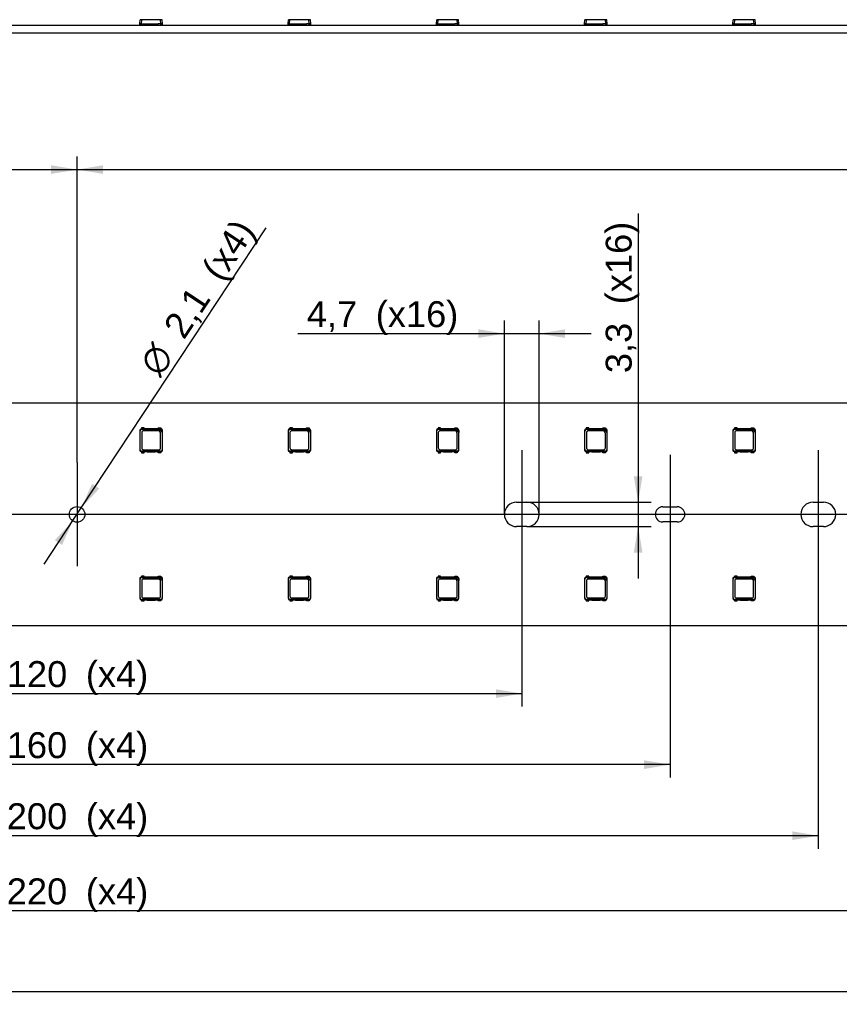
# Model space of a CAD drawing. Header units: millimetres. Extents: x 7 to 819, y 6 to 587.
# Tile 5 of 23: x 221 to 277, y 281 to 347. Entities that reach past the tile are written whole.
import ezdxf
from ezdxf.enums import TextEntityAlignment as Align
from ezdxf.lldxf.tags import DXFTag

# ---------------------------------------------------------------- set-up
doc = ezdxf.new("R2010")
doc.units = ezdxf.units.MM
doc.layers.add('Default', color=7, linetype='Continuous')
doc.layers.add('LINLED_1118X30MM', color=7, linetype='Continuous')
doc.styles.add('SEACAD_Arial', font='arial.ttf')
doc.styles.add('SEACAD_Solid_Edge_ANSI1_Symbols', font='semeca1.ttf')
tags = doc.linetypes.add('CENTER2', pattern=[28.575, 19.05, -3.175, 3.175, -3.175]).pattern_tags.tags
tags[10:11] = [DXFTag(74, 4), DXFTag(75, 0), DXFTag(340, '0'), DXFTag(46, 0.0), DXFTag(50, 0.0), DXFTag(44, 0.0), DXFTag(45, 0.0)]
tags[8:9] = [DXFTag(74, 4), DXFTag(75, 0), DXFTag(340, '0'), DXFTag(46, 0.0), DXFTag(50, 0.0), DXFTag(44, 0.0), DXFTag(45, 0.0)]
tags[6:7] = [DXFTag(74, 4), DXFTag(75, 0), DXFTag(340, '0'), DXFTag(46, 0.0), DXFTag(50, 0.0), DXFTag(44, 0.0), DXFTag(45, 0.0)]
tags[4:5] = [DXFTag(74, 4), DXFTag(75, 0), DXFTag(340, '0'), DXFTag(46, 0.0), DXFTag(50, 0.0), DXFTag(44, 0.0), DXFTag(45, 0.0)]
doc.dimstyles.new('ISO', dxfattribs={"dimtxt": 1.75, "dimasz": 1.75, "dimexe": 0.875, "dimexo": 0, "dimgap": 0.4375, "dimtad": 1, "dimlfac": 2, "dimtxsty": 'SEACAD_Arial', "dimblk1": '_SE_FILLED', "dimblk2": '_SE_FILLED', "dimsah": 1, "dimcen": 0.875, "dimadec": 0, "dimazin": 0, "dimtfac": 0.5, "dimtdec": 3, "dimtmove": 0, "dimatfit": 3, "dimfxl": 1, "dimarcsym": 0})

# ---------------------------------------------------------------- blocks, each defined once
blk = doc.blocks.new('SEANNOT_GROUP10')
at = {"layer": 'Default', "color": 7, "linetype": 'CENTER2'}
for p, q in [((225.284, 317.106), (225.284, 310.106)), ((228.784, 313.606), (221.784, 313.606))]:
    blk.add_line(p, q, dxfattribs=at)
blk = doc.blocks.new('SEANNOT_GROUP18')
at = {"layer": 'Default', "color": 7, "linetype": 'CENTER2'}
blk.add_line((255.284, 317.931), (255.284, 309.281), dxfattribs=at)
blk = doc.blocks.new('SEANNOT_GROUP19')
at = {"layer": 'Default', "color": 7, "linetype": 'CENTER2'}
blk.add_line((265.284, 317.619), (265.284, 309.594), dxfattribs=at)
blk = doc.blocks.new('SEANNOT_GROUP20')
at = {"layer": 'Default', "color": 7, "linetype": 'CENTER2'}
blk.add_line((275.284, 317.931), (275.284, 309.281), dxfattribs=at)
blk = doc.blocks.new('SEANNOT_GROUP22')
at = {"layer": 'Default', "color": 7, "linetype": 'CENTER2'}
blk.add_line((718.284, 313.606), (152.284, 313.606), dxfattribs=at)
blk = doc.blocks.new('SE1')
at = {"layer": 'LINLED_1118X30MM', "color": 7, "linetype": 'Continuous'}
for p, q in [((714.784, 321.106), (155.784, 321.106)), ((229.522, 319.269), (229.522, 317.944)), ((229.522, 319.269), (229.546, 319.245)), ((229.546, 317.968), (229.546, 319.245)), ((229.634, 319.369), (229.622, 319.369)), ((229.622, 319.369), (229.646, 319.345)), ((229.809, 319.444), (229.634, 319.444)), ((229.634, 319.444), (229.634, 319.369)), ((229.809, 319.369), (229.634, 319.369)), ((229.646, 319.345), (230.821, 319.345)), ((229.646, 319.12), (229.646, 318.093)), ((230.748, 319.245), (229.771, 319.245)), ((229.809, 319.369), (229.809, 319.444)), ((230.009, 319.369), (229.809, 319.369)), ((230.009, 319.384), (230.559, 319.384)), ((230.009, 319.369), (230.009, 319.384)), ((230.559, 319.369), (230.009, 319.369)), ((230.559, 319.384), (230.559, 319.369)), ((230.759, 319.369), (230.559, 319.369)), ((230.759, 319.444), (230.934, 319.444)), ((230.759, 319.369), (230.759, 319.444)), ((230.934, 319.369), (230.759, 319.369)), ((230.817, 319.349), (230.928, 319.349)), ((230.821, 319.345), (230.817, 319.349)), ((230.821, 319.345), (231.023, 319.143)), ((230.923, 318.093), (230.923, 319.07)), ((230.928, 319.349), (230.947, 319.369)), ((230.934, 319.444), (230.934, 319.369)), ((230.947, 319.369), (230.934, 319.369)), ((231.027, 319.139), (231.023, 319.143)), ((231.023, 319.143), (231.023, 317.968)), ((231.047, 319.269), (231.027, 319.25)), ((231.027, 319.25), (231.027, 319.139)), ((231.047, 317.944), (231.047, 319.269)), ((239.522, 319.269), (239.522, 317.944)), ((239.522, 319.269), (239.546, 319.245)), ((239.546, 317.968), (239.546, 319.245)), ((239.634, 319.369), (239.622, 319.369)), ((239.622, 319.369), (239.646, 319.345)), ((239.809, 319.444), (239.634, 319.444)), ((239.634, 319.444), (239.634, 319.369)), ((239.809, 319.369), (239.634, 319.369)), ((239.646, 319.345), (240.821, 319.345)), ((239.646, 319.12), (239.646, 318.093)), ((240.748, 319.245), (239.771, 319.245)), ((239.809, 319.369), (239.809, 319.444)), ((240.009, 319.369), (239.809, 319.369)), ((240.009, 319.384), (240.559, 319.384)), ((240.009, 319.369), (240.009, 319.384)), ((240.559, 319.369), (240.009, 319.369)), ((240.559, 319.384), (240.559, 319.369)), ((240.759, 319.369), (240.559, 319.369)), ((240.759, 319.444), (240.934, 319.444)), ((240.759, 319.369), (240.759, 319.444)), ((240.934, 319.369), (240.759, 319.369)), ((240.817, 319.349), (240.928, 319.349)), ((240.821, 319.345), (240.817, 319.349)), ((240.821, 319.345), (241.023, 319.143)), ((240.923, 318.093), (240.923, 319.07)), ((240.928, 319.349), (240.947, 319.369)), ((240.934, 319.444), (240.934, 319.369)), ((240.947, 319.369), (240.934, 319.369)), ((241.027, 319.139), (241.023, 319.143)), ((241.023, 319.143), (241.023, 317.968)), ((241.047, 319.269), (241.027, 319.25)), ((241.027, 319.25), (241.027, 319.139)), ((241.047, 317.944), (241.047, 319.269)), ((249.522, 319.269), (249.522, 317.944)), ((249.522, 319.269), (249.546, 319.245)), ((249.546, 317.968), (249.546, 319.245)), ((249.634, 319.369), (249.622, 319.369)), ((249.622, 319.369), (249.646, 319.345)), ((249.809, 319.444), (249.634, 319.444)), ((249.634, 319.444), (249.634, 319.369)), ((249.809, 319.369), (249.634, 319.369)), ((249.646, 319.345), (250.821, 319.345)), ((249.646, 319.12), (249.646, 318.093)), ((250.748, 319.245), (249.771, 319.245)), ((249.809, 319.369), (249.809, 319.444)), ((250.009, 319.369), (249.809, 319.369)), ((250.009, 319.384), (250.559, 319.384)), ((250.009, 319.369), (250.009, 319.384)), ((250.559, 319.369), (250.009, 319.369)), ((250.559, 319.384), (250.559, 319.369)), ((250.759, 319.369), (250.559, 319.369)), ((250.759, 319.444), (250.934, 319.444)), ((250.759, 319.369), (250.759, 319.444)), ((250.934, 319.369), (250.759, 319.369)), ((250.817, 319.349), (250.928, 319.349)), ((250.821, 319.345), (250.817, 319.349)), ((250.821, 319.345), (251.023, 319.143)), ((250.923, 318.093), (250.923, 319.07)), ((250.928, 319.349), (250.947, 319.369)), ((250.934, 319.444), (250.934, 319.369)), ((250.947, 319.369), (250.934, 319.369)), ((251.027, 319.139), (251.023, 319.143)), ((251.023, 319.143), (251.023, 317.968)), ((251.047, 319.269), (251.027, 319.25)), ((251.027, 319.25), (251.027, 319.139)), ((251.047, 317.944), (251.047, 319.269)), ((259.522, 319.269), (259.522, 317.944)), ((259.522, 319.269), (259.546, 319.245)), ((259.546, 317.968), (259.546, 319.245)), ((259.634, 319.369), (259.622, 319.369)), ((259.622, 319.369), (259.646, 319.345)), ((259.809, 319.444), (259.634, 319.444)), ((259.634, 319.444), (259.634, 319.369)), ((259.809, 319.369), (259.634, 319.369)), ((259.646, 319.345), (260.821, 319.345)), ((259.646, 319.12), (259.646, 318.093)), ((260.748, 319.245), (259.771, 319.245)), ((259.809, 319.369), (259.809, 319.444)), ((260.009, 319.369), (259.809, 319.369)), ((260.009, 319.384), (260.559, 319.384)), ((260.009, 319.369), (260.009, 319.384)), ((260.559, 319.369), (260.009, 319.369)), ((260.559, 319.384), (260.559, 319.369)), ((260.759, 319.369), (260.559, 319.369)), ((260.759, 319.444), (260.934, 319.444)), ((260.759, 319.369), (260.759, 319.444)), ((260.934, 319.369), (260.759, 319.369)), ((260.817, 319.349), (260.928, 319.349)), ((260.821, 319.345), (260.817, 319.349)), ((260.821, 319.345), (261.023, 319.143)), ((260.923, 318.093), (260.923, 319.07)), ((260.928, 319.349), (260.947, 319.369)), ((260.934, 319.444), (260.934, 319.369)), ((260.947, 319.369), (260.934, 319.369)), ((261.027, 319.139), (261.023, 319.143)), ((261.023, 319.143), (261.023, 317.968)), ((261.047, 319.269), (261.027, 319.25)), ((261.027, 319.25), (261.027, 319.139)), ((261.047, 317.944), (261.047, 319.269)), ((269.522, 319.269), (269.522, 317.944)), ((269.522, 319.269), (269.546, 319.245)), ((269.546, 317.968), (269.546, 319.245)), ((269.634, 319.369), (269.622, 319.369)), ((269.622, 319.369), (269.646, 319.345)), ((269.809, 319.444), (269.634, 319.444)), ((269.634, 319.444), (269.634, 319.369)), ((269.809, 319.369), (269.634, 319.369)), ((269.646, 319.345), (270.821, 319.345)), ((269.646, 319.12), (269.646, 318.093)), ((270.748, 319.245), (269.771, 319.245)), ((269.809, 319.369), (269.809, 319.444)), ((270.009, 319.369), (269.809, 319.369)), ((270.009, 319.384), (270.559, 319.384)), ((270.009, 319.369), (270.009, 319.384)), ((270.559, 319.369), (270.009, 319.369)), ((270.559, 319.384), (270.559, 319.369)), ((270.759, 319.369), (270.559, 319.369)), ((270.759, 319.444), (270.934, 319.444)), ((270.759, 319.369), (270.759, 319.444)), ((270.934, 319.369), (270.759, 319.369)), ((270.817, 319.349), (270.928, 319.349)), ((270.821, 319.345), (270.817, 319.349)), ((270.821, 319.345), (271.023, 319.143)), ((270.923, 318.093), (270.923, 319.07)), ((270.928, 319.349), (270.947, 319.369)), ((270.934, 319.444), (270.934, 319.369)), ((270.947, 319.369), (270.934, 319.369)), ((271.027, 319.139), (271.023, 319.143)), ((271.023, 319.143), (271.023, 317.968)), ((271.047, 319.269), (271.027, 319.25)), ((271.027, 319.25), (271.027, 319.139)), ((271.047, 317.944), (271.047, 319.269)), ((229.522, 317.943), (229.546, 317.968)), ((229.622, 317.844), (229.646, 317.868)), ((229.622, 317.844), (229.634, 317.844)), ((229.634, 317.844), (229.634, 317.769)), ((229.634, 317.844), (229.809, 317.844)), ((229.634, 317.769), (229.809, 317.769)), ((230.923, 317.868), (229.646, 317.868)), ((229.771, 317.968), (230.798, 317.968)), ((229.809, 317.769), (229.809, 317.844)), ((229.809, 317.844), (230.009, 317.844)), ((230.009, 317.844), (230.009, 317.829)), ((230.009, 317.844), (230.559, 317.844)), ((230.009, 317.829), (230.559, 317.829)), ((230.559, 317.829), (230.559, 317.844)), ((230.559, 317.844), (230.759, 317.844)), ((230.759, 317.769), (230.759, 317.844)), ((230.759, 317.844), (230.934, 317.844)), ((230.934, 317.769), (230.759, 317.769)), ((230.947, 317.844), (230.923, 317.868)), ((230.934, 317.844), (230.934, 317.769)), ((230.934, 317.844), (230.947, 317.844)), ((231.047, 317.943), (231.023, 317.968)), ((239.522, 317.943), (239.546, 317.968)), ((239.622, 317.844), (239.646, 317.868)), ((239.622, 317.844), (239.634, 317.844)), ((239.634, 317.844), (239.634, 317.769)), ((239.634, 317.844), (239.809, 317.844)), ((239.634, 317.769), (239.809, 317.769)), ((240.923, 317.868), (239.646, 317.868)), ((239.771, 317.968), (240.798, 317.968)), ((239.809, 317.769), (239.809, 317.844)), ((239.809, 317.844), (240.009, 317.844)), ((240.009, 317.844), (240.009, 317.829)), ((240.009, 317.844), (240.559, 317.844)), ((240.009, 317.829), (240.559, 317.829)), ((240.559, 317.829), (240.559, 317.844)), ((240.559, 317.844), (240.759, 317.844)), ((240.759, 317.769), (240.759, 317.844)), ((240.759, 317.844), (240.934, 317.844)), ((240.934, 317.769), (240.759, 317.769)), ((240.947, 317.844), (240.923, 317.868)), ((240.934, 317.844), (240.934, 317.769)), ((240.934, 317.844), (240.947, 317.844)), ((241.047, 317.943), (241.023, 317.968)), ((249.522, 317.943), (249.546, 317.968)), ((249.622, 317.844), (249.646, 317.868)), ((249.622, 317.844), (249.634, 317.844)), ((249.634, 317.844), (249.634, 317.769)), ((249.634, 317.844), (249.809, 317.844)), ((249.634, 317.769), (249.809, 317.769)), ((250.923, 317.868), (249.646, 317.868)), ((249.771, 317.968), (250.798, 317.968)), ((249.809, 317.769), (249.809, 317.844)), ((249.809, 317.844), (250.009, 317.844)), ((250.009, 317.844), (250.009, 317.829)), ((250.009, 317.844), (250.559, 317.844)), ((250.009, 317.829), (250.559, 317.829)), ((250.559, 317.829), (250.559, 317.844)), ((250.559, 317.844), (250.759, 317.844)), ((250.759, 317.769), (250.759, 317.844)), ((250.759, 317.844), (250.934, 317.844)), ((250.934, 317.769), (250.759, 317.769)), ((250.947, 317.844), (250.923, 317.868)), ((250.934, 317.844), (250.934, 317.769)), ((250.934, 317.844), (250.947, 317.844)), ((251.047, 317.943), (251.023, 317.968)), ((259.522, 317.943), (259.546, 317.968)), ((259.622, 317.844), (259.646, 317.868)), ((259.622, 317.844), (259.634, 317.844)), ((259.634, 317.844), (259.634, 317.769)), ((259.634, 317.844), (259.809, 317.844)), ((259.634, 317.769), (259.809, 317.769)), ((260.923, 317.868), (259.646, 317.868)), ((259.771, 317.968), (260.798, 317.968)), ((259.809, 317.769), (259.809, 317.844)), ((259.809, 317.844), (260.009, 317.844)), ((260.009, 317.844), (260.009, 317.829)), ((260.009, 317.844), (260.559, 317.844)), ((260.009, 317.829), (260.559, 317.829)), ((260.559, 317.829), (260.559, 317.844)), ((260.559, 317.844), (260.759, 317.844)), ((260.759, 317.769), (260.759, 317.844)), ((260.759, 317.844), (260.934, 317.844)), ((260.934, 317.769), (260.759, 317.769)), ((260.947, 317.844), (260.923, 317.868)), ((260.934, 317.844), (260.934, 317.769)), ((260.934, 317.844), (260.947, 317.844)), ((261.047, 317.943), (261.023, 317.968)), ((269.522, 317.943), (269.546, 317.968)), ((269.622, 317.844), (269.646, 317.868)), ((269.622, 317.844), (269.634, 317.844)), ((269.634, 317.844), (269.634, 317.769)), ((269.634, 317.844), (269.809, 317.844)), ((269.634, 317.769), (269.809, 317.769)), ((270.923, 317.868), (269.646, 317.868)), ((269.771, 317.968), (270.798, 317.968)), ((269.809, 317.769), (269.809, 317.844)), ((269.809, 317.844), (270.009, 317.844)), ((270.009, 317.844), (270.009, 317.829)), ((270.009, 317.844), (270.559, 317.844)), ((270.009, 317.829), (270.559, 317.829)), ((270.559, 317.829), (270.559, 317.844)), ((270.559, 317.844), (270.759, 317.844)), ((270.759, 317.769), (270.759, 317.844)), ((270.759, 317.844), (270.934, 317.844)), ((270.934, 317.769), (270.759, 317.769)), ((270.947, 317.844), (270.923, 317.868)), ((270.934, 317.844), (270.934, 317.769)), ((270.934, 317.844), (270.947, 317.844)), ((271.047, 317.943), (271.023, 317.968)), ((254.934, 314.431), (255.634, 314.431)), ((274.934, 314.431), (275.634, 314.431)), ((264.797, 314.119), (265.772, 314.119)), ((265.772, 313.094), (264.797, 313.094)), ((255.634, 312.781), (254.934, 312.781)), ((275.634, 312.781), (274.934, 312.781)), ((229.522, 309.269), (229.522, 307.944)), ((229.522, 309.269), (229.546, 309.245)), ((229.546, 307.968), (229.546, 309.245)), ((229.634, 309.369), (229.622, 309.369)), ((229.622, 309.369), (229.646, 309.345)), ((229.809, 309.444), (229.634, 309.444)), ((229.634, 309.444), (229.634, 309.369)), ((229.809, 309.369), (229.634, 309.369)), ((229.646, 309.345), (230.821, 309.345)), ((229.646, 309.12), (229.646, 308.093)), ((230.748, 309.245), (229.771, 309.245)), ((229.809, 309.369), (229.809, 309.444)), ((230.009, 309.369), (229.809, 309.369)), ((230.009, 309.384), (230.559, 309.384)), ((230.009, 309.369), (230.009, 309.384)), ((230.559, 309.369), (230.009, 309.369)), ((230.559, 309.384), (230.559, 309.369)), ((230.759, 309.369), (230.559, 309.369)), ((230.759, 309.444), (230.934, 309.444)), ((230.759, 309.369), (230.759, 309.444)), ((230.934, 309.369), (230.759, 309.369)), ((230.817, 309.349), (230.928, 309.349)), ((230.821, 309.345), (230.817, 309.349)), ((230.821, 309.345), (231.023, 309.143)), ((230.923, 308.093), (230.923, 309.07)), ((230.928, 309.349), (230.947, 309.369)), ((230.934, 309.444), (230.934, 309.369)), ((230.947, 309.369), (230.934, 309.369)), ((231.027, 309.139), (231.023, 309.143)), ((231.023, 309.143), (231.023, 307.968)), ((231.047, 309.269), (231.027, 309.25)), ((231.027, 309.25), (231.027, 309.139)), ((231.047, 307.944), (231.047, 309.269)), ((239.522, 309.269), (239.522, 307.944)), ((239.522, 309.269), (239.546, 309.245)), ((239.546, 307.968), (239.546, 309.245)), ((239.634, 309.369), (239.622, 309.369)), ((239.622, 309.369), (239.646, 309.345)), ((239.809, 309.444), (239.634, 309.444)), ((239.634, 309.444), (239.634, 309.369)), ((239.809, 309.369), (239.634, 309.369)), ((239.646, 309.345), (240.821, 309.345)), ((239.646, 309.12), (239.646, 308.093)), ((240.748, 309.245), (239.771, 309.245)), ((239.809, 309.369), (239.809, 309.444)), ((240.009, 309.369), (239.809, 309.369)), ((240.009, 309.384), (240.559, 309.384)), ((240.009, 309.369), (240.009, 309.384)), ((240.559, 309.369), (240.009, 309.369)), ((240.559, 309.384), (240.559, 309.369)), ((240.759, 309.369), (240.559, 309.369)), ((240.759, 309.444), (240.934, 309.444)), ((240.759, 309.369), (240.759, 309.444)), ((240.934, 309.369), (240.759, 309.369)), ((240.817, 309.349), (240.928, 309.349)), ((240.821, 309.345), (240.817, 309.349)), ((240.821, 309.345), (241.023, 309.143)), ((240.923, 308.093), (240.923, 309.07)), ((240.928, 309.349), (240.947, 309.369)), ((240.934, 309.444), (240.934, 309.369)), ((240.947, 309.369), (240.934, 309.369)), ((241.027, 309.139), (241.023, 309.143)), ((241.023, 309.143), (241.023, 307.968)), ((241.047, 309.269), (241.027, 309.25)), ((241.027, 309.25), (241.027, 309.139)), ((241.047, 307.944), (241.047, 309.269)), ((249.522, 309.269), (249.522, 307.944)), ((249.522, 309.269), (249.546, 309.245)), ((249.546, 307.968), (249.546, 309.245)), ((249.634, 309.369), (249.622, 309.369)), ((249.622, 309.369), (249.646, 309.345)), ((249.809, 309.444), (249.634, 309.444)), ((249.634, 309.444), (249.634, 309.369)), ((249.809, 309.369), (249.634, 309.369)), ((249.646, 309.345), (250.821, 309.345)), ((249.646, 309.12), (249.646, 308.093)), ((250.748, 309.245), (249.771, 309.245)), ((249.809, 309.369), (249.809, 309.444)), ((250.009, 309.369), (249.809, 309.369)), ((250.009, 309.384), (250.559, 309.384)), ((250.009, 309.369), (250.009, 309.384)), ((250.559, 309.369), (250.009, 309.369)), ((250.559, 309.384), (250.559, 309.369)), ((250.759, 309.369), (250.559, 309.369)), ((250.759, 309.444), (250.934, 309.444)), ((250.759, 309.369), (250.759, 309.444)), ((250.934, 309.369), (250.759, 309.369)), ((250.817, 309.349), (250.928, 309.349)), ((250.821, 309.345), (250.817, 309.349)), ((250.821, 309.345), (251.023, 309.143)), ((250.923, 308.093), (250.923, 309.07)), ((250.928, 309.349), (250.947, 309.369)), ((250.934, 309.444), (250.934, 309.369)), ((250.947, 309.369), (250.934, 309.369)), ((251.027, 309.139), (251.023, 309.143)), ((251.023, 309.143), (251.023, 307.968)), ((251.047, 309.269), (251.027, 309.25)), ((251.027, 309.25), (251.027, 309.139)), ((251.047, 307.944), (251.047, 309.269)), ((259.522, 309.269), (259.522, 307.944)), ((259.522, 309.269), (259.546, 309.245)), ((259.546, 307.968), (259.546, 309.245)), ((259.634, 309.369), (259.622, 309.369)), ((259.622, 309.369), (259.646, 309.345)), ((259.809, 309.444), (259.634, 309.444)), ((259.634, 309.444), (259.634, 309.369)), ((259.809, 309.369), (259.634, 309.369)), ((259.646, 309.345), (260.821, 309.345)), ((259.646, 309.12), (259.646, 308.093)), ((260.748, 309.245), (259.771, 309.245)), ((259.809, 309.369), (259.809, 309.444)), ((260.009, 309.369), (259.809, 309.369)), ((260.009, 309.384), (260.559, 309.384)), ((260.009, 309.369), (260.009, 309.384)), ((260.559, 309.369), (260.009, 309.369)), ((260.559, 309.384), (260.559, 309.369)), ((260.759, 309.369), (260.559, 309.369)), ((260.759, 309.444), (260.934, 309.444)), ((260.759, 309.369), (260.759, 309.444)), ((260.934, 309.369), (260.759, 309.369)), ((260.817, 309.349), (260.928, 309.349)), ((260.821, 309.345), (260.817, 309.349)), ((260.821, 309.345), (261.023, 309.143)), ((260.923, 308.093), (260.923, 309.07)), ((260.928, 309.349), (260.947, 309.369)), ((260.934, 309.444), (260.934, 309.369)), ((260.947, 309.369), (260.934, 309.369)), ((261.027, 309.139), (261.023, 309.143)), ((261.023, 309.143), (261.023, 307.968)), ((261.047, 309.269), (261.027, 309.25)), ((261.027, 309.25), (261.027, 309.139)), ((261.047, 307.944), (261.047, 309.269)), ((269.522, 309.269), (269.522, 307.944)), ((269.522, 309.269), (269.546, 309.245)), ((269.546, 307.968), (269.546, 309.245)), ((269.634, 309.369), (269.622, 309.369)), ((269.622, 309.369), (269.646, 309.345)), ((269.809, 309.444), (269.634, 309.444)), ((269.634, 309.444), (269.634, 309.369)), ((269.809, 309.369), (269.634, 309.369)), ((269.646, 309.345), (270.821, 309.345)), ((269.646, 309.12), (269.646, 308.093)), ((270.748, 309.245), (269.771, 309.245)), ((269.809, 309.369), (269.809, 309.444)), ((270.009, 309.369), (269.809, 309.369)), ((270.009, 309.384), (270.559, 309.384)), ((270.009, 309.369), (270.009, 309.384)), ((270.559, 309.369), (270.009, 309.369)), ((270.559, 309.384), (270.559, 309.369)), ((270.759, 309.369), (270.559, 309.369)), ((270.759, 309.444), (270.934, 309.444)), ((270.759, 309.369), (270.759, 309.444)), ((270.934, 309.369), (270.759, 309.369)), ((270.817, 309.349), (270.928, 309.349)), ((270.821, 309.345), (270.817, 309.349)), ((270.821, 309.345), (271.023, 309.143)), ((270.923, 308.093), (270.923, 309.07)), ((270.928, 309.349), (270.947, 309.369)), ((270.934, 309.444), (270.934, 309.369)), ((270.947, 309.369), (270.934, 309.369)), ((271.027, 309.139), (271.023, 309.143)), ((271.023, 309.143), (271.023, 307.968)), ((271.047, 309.269), (271.027, 309.25)), ((271.027, 309.25), (271.027, 309.139)), ((271.047, 307.944), (271.047, 309.269)), ((229.522, 307.943), (229.546, 307.968)), ((229.622, 307.844), (229.646, 307.868)), ((229.622, 307.844), (229.634, 307.844)), ((229.634, 307.844), (229.634, 307.769)), ((229.634, 307.844), (229.809, 307.844)), ((229.634, 307.769), (229.809, 307.769)), ((230.923, 307.868), (229.646, 307.868)), ((229.771, 307.968), (230.798, 307.968)), ((229.809, 307.769), (229.809, 307.844)), ((229.809, 307.844), (230.009, 307.844)), ((230.009, 307.844), (230.009, 307.829)), ((230.009, 307.844), (230.559, 307.844)), ((230.009, 307.829), (230.559, 307.829)), ((230.559, 307.829), (230.559, 307.844)), ((230.559, 307.844), (230.759, 307.844)), ((230.759, 307.769), (230.759, 307.844)), ((230.759, 307.844), (230.934, 307.844)), ((230.934, 307.769), (230.759, 307.769)), ((230.947, 307.844), (230.923, 307.868)), ((230.934, 307.844), (230.934, 307.769)), ((230.934, 307.844), (230.947, 307.844)), ((231.047, 307.943), (231.023, 307.968)), ((239.522, 307.943), (239.546, 307.968)), ((239.622, 307.844), (239.646, 307.868)), ((239.622, 307.844), (239.634, 307.844)), ((239.634, 307.844), (239.634, 307.769)), ((239.634, 307.844), (239.809, 307.844)), ((239.634, 307.769), (239.809, 307.769)), ((240.923, 307.868), (239.646, 307.868)), ((239.771, 307.968), (240.798, 307.968)), ((239.809, 307.769), (239.809, 307.844)), ((239.809, 307.844), (240.009, 307.844)), ((240.009, 307.844), (240.009, 307.829)), ((240.009, 307.844), (240.559, 307.844)), ((240.009, 307.829), (240.559, 307.829)), ((240.559, 307.829), (240.559, 307.844)), ((240.559, 307.844), (240.759, 307.844)), ((240.759, 307.769), (240.759, 307.844)), ((240.759, 307.844), (240.934, 307.844)), ((240.934, 307.769), (240.759, 307.769)), ((240.947, 307.844), (240.923, 307.868)), ((240.934, 307.844), (240.934, 307.769)), ((240.934, 307.844), (240.947, 307.844)), ((241.047, 307.943), (241.023, 307.968)), ((249.522, 307.943), (249.546, 307.968)), ((249.622, 307.844), (249.646, 307.868)), ((249.622, 307.844), (249.634, 307.844)), ((249.634, 307.844), (249.634, 307.769)), ((249.634, 307.844), (249.809, 307.844)), ((249.634, 307.769), (249.809, 307.769)), ((250.923, 307.868), (249.646, 307.868)), ((249.771, 307.968), (250.798, 307.968)), ((249.809, 307.769), (249.809, 307.844)), ((249.809, 307.844), (250.009, 307.844)), ((250.009, 307.844), (250.009, 307.829)), ((250.009, 307.844), (250.559, 307.844)), ((250.009, 307.829), (250.559, 307.829)), ((250.559, 307.829), (250.559, 307.844)), ((250.559, 307.844), (250.759, 307.844)), ((250.759, 307.769), (250.759, 307.844)), ((250.759, 307.844), (250.934, 307.844)), ((250.934, 307.769), (250.759, 307.769)), ((250.947, 307.844), (250.923, 307.868)), ((250.934, 307.844), (250.934, 307.769)), ((250.934, 307.844), (250.947, 307.844)), ((251.047, 307.943), (251.023, 307.968)), ((259.522, 307.943), (259.546, 307.968)), ((259.622, 307.844), (259.646, 307.868)), ((259.622, 307.844), (259.634, 307.844)), ((259.634, 307.844), (259.634, 307.769)), ((259.634, 307.844), (259.809, 307.844)), ((259.634, 307.769), (259.809, 307.769)), ((260.923, 307.868), (259.646, 307.868)), ((259.771, 307.968), (260.798, 307.968)), ((259.809, 307.769), (259.809, 307.844)), ((259.809, 307.844), (260.009, 307.844)), ((260.009, 307.844), (260.009, 307.829)), ((260.009, 307.844), (260.559, 307.844)), ((260.009, 307.829), (260.559, 307.829)), ((260.559, 307.829), (260.559, 307.844)), ((260.559, 307.844), (260.759, 307.844)), ((260.759, 307.769), (260.759, 307.844)), ((260.759, 307.844), (260.934, 307.844)), ((260.934, 307.769), (260.759, 307.769)), ((260.947, 307.844), (260.923, 307.868)), ((260.934, 307.844), (260.934, 307.769)), ((260.934, 307.844), (260.947, 307.844)), ((261.047, 307.943), (261.023, 307.968)), ((269.522, 307.943), (269.546, 307.968)), ((269.622, 307.844), (269.646, 307.868)), ((269.622, 307.844), (269.634, 307.844)), ((269.634, 307.844), (269.634, 307.769)), ((269.634, 307.844), (269.809, 307.844)), ((269.634, 307.769), (269.809, 307.769)), ((270.923, 307.868), (269.646, 307.868)), ((269.771, 307.968), (270.798, 307.968)), ((269.809, 307.769), (269.809, 307.844)), ((269.809, 307.844), (270.009, 307.844)), ((270.009, 307.844), (270.009, 307.829)), ((270.009, 307.844), (270.559, 307.844)), ((270.009, 307.829), (270.559, 307.829)), ((270.559, 307.829), (270.559, 307.844)), ((270.559, 307.844), (270.759, 307.844)), ((270.759, 307.769), (270.759, 307.844)), ((270.759, 307.844), (270.934, 307.844)), ((270.934, 307.769), (270.759, 307.769)), ((270.947, 307.844), (270.923, 307.868)), ((270.934, 307.844), (270.934, 307.769)), ((270.934, 307.844), (270.947, 307.844)), ((271.047, 307.943), (271.023, 307.968)), ((155.784, 306.106), (714.784, 306.106))]:
    blk.add_line(p, q, dxfattribs=at)
blk.add_circle((225.284, 313.606), 0.525, dxfattribs=at)
for centre, radius, start, end in [((229.622, 319.269), 0.1, 90.10891, 179.89109), ((229.771, 319.12), 0.125, 90, 180), ((230.748, 319.07), 0.175, 0, 90), ((230.947, 319.269), 0.1, 0.10891, 89.89109), ((239.622, 319.269), 0.1, 90.10891, 179.89109), ((239.771, 319.12), 0.125, 90, 180), ((240.748, 319.07), 0.175, 0, 90), ((240.947, 319.269), 0.1, 0.10891, 89.89109), ((249.622, 319.269), 0.1, 90.10891, 179.89109), ((249.771, 319.12), 0.125, 90, 180), ((250.748, 319.07), 0.175, 0, 90), ((250.947, 319.269), 0.1, 0.10891, 89.89109), ((259.622, 319.269), 0.1, 90.10891, 179.89109), ((259.771, 319.12), 0.125, 90, 180), ((260.748, 319.07), 0.175, 0, 90), ((260.947, 319.269), 0.1, 0.10891, 89.89109), ((269.622, 319.269), 0.1, 90.10891, 179.89109), ((269.771, 319.12), 0.125, 90, 180), ((270.748, 319.07), 0.175, 0, 90), ((270.947, 319.269), 0.1, 0.10891, 89.89109), ((229.622, 317.944), 0.1, 180.10891, 269.89109), ((229.771, 318.093), 0.125, 180, 270), ((230.798, 318.093), 0.125, 270, 0), ((230.947, 317.944), 0.1, 270.10891, 359.89109), ((239.622, 317.944), 0.1, 180.10891, 269.89109), ((239.771, 318.093), 0.125, 180, 270), ((240.798, 318.093), 0.125, 270, 0), ((240.947, 317.944), 0.1, 270.10891, 359.89109), ((249.622, 317.944), 0.1, 180.10891, 269.89109), ((249.771, 318.093), 0.125, 180, 270), ((250.798, 318.093), 0.125, 270, 0), ((250.947, 317.944), 0.1, 270.10891, 359.89109), ((259.622, 317.944), 0.1, 180.10891, 269.89109), ((259.771, 318.093), 0.125, 180, 270), ((260.798, 318.093), 0.125, 270, 0), ((260.947, 317.944), 0.1, 270.10891, 359.89109), ((269.622, 317.944), 0.1, 180.10891, 269.89109), ((269.771, 318.093), 0.125, 180, 270), ((270.798, 318.093), 0.125, 270, 0), ((270.947, 317.944), 0.1, 270.10891, 359.89109), ((254.934, 313.606), 0.825, 90, 270), ((255.634, 313.606), 0.825, 270, 90), ((274.934, 313.606), 0.825, 90, 270), ((275.634, 313.606), 0.825, 270, 90), ((264.797, 313.606), 0.512, 90, 270), ((265.772, 313.606), 0.512, 270, 90), ((229.622, 309.269), 0.1, 90.10891, 179.89109), ((229.771, 309.12), 0.125, 90, 180), ((230.748, 309.07), 0.175, 0, 90), ((230.947, 309.269), 0.1, 0.10891, 89.89109), ((239.622, 309.269), 0.1, 90.10891, 179.89109), ((239.771, 309.12), 0.125, 90, 180), ((240.748, 309.07), 0.175, 0, 90), ((240.947, 309.269), 0.1, 0.10891, 89.89109), ((249.622, 309.269), 0.1, 90.10891, 179.89109), ((249.771, 309.12), 0.125, 90, 180), ((250.748, 309.07), 0.175, 0, 90), ((250.947, 309.269), 0.1, 0.10891, 89.89109), ((259.622, 309.269), 0.1, 90.10891, 179.89109), ((259.771, 309.12), 0.125, 90, 180), ((260.748, 309.07), 0.175, 0, 90), ((260.947, 309.269), 0.1, 0.10891, 89.89109), ((269.622, 309.269), 0.1, 90.10891, 179.89109), ((269.771, 309.12), 0.125, 90, 180), ((270.748, 309.07), 0.175, 0, 90), ((270.947, 309.269), 0.1, 0.10891, 89.89109), ((229.622, 307.944), 0.1, 180.10891, 269.89109), ((229.771, 308.093), 0.125, 180, 270), ((230.798, 308.093), 0.125, 270, 0), ((230.947, 307.944), 0.1, 270.10891, 359.89109), ((239.622, 307.944), 0.1, 180.10891, 269.89109), ((239.771, 308.093), 0.125, 180, 270), ((240.798, 308.093), 0.125, 270, 0), ((240.947, 307.944), 0.1, 270.10891, 359.89109), ((249.622, 307.944), 0.1, 180.10891, 269.89109), ((249.771, 308.093), 0.125, 180, 270), ((250.798, 308.093), 0.125, 270, 0), ((250.947, 307.944), 0.1, 270.10891, 359.89109), ((259.622, 307.944), 0.1, 180.10891, 269.89109), ((259.771, 308.093), 0.125, 180, 270), ((260.798, 308.093), 0.125, 270, 0), ((260.947, 307.944), 0.1, 270.10891, 359.89109), ((269.622, 307.944), 0.1, 180.10891, 269.89109), ((269.771, 308.093), 0.125, 180, 270), ((270.798, 308.093), 0.125, 270, 0), ((270.947, 307.944), 0.1, 270.10891, 359.89109)]:
    blk.add_arc(centre, radius, start, end, dxfattribs=at)
for centre, major_axis in [((229.646, 319.244), (0.0712, -0.0712)), ((230.927, 319.249), (-0.0712, -0.0712)), ((239.646, 319.244), (0.0712, -0.0712)), ((240.927, 319.249), (-0.0712, -0.0712)), ((249.646, 319.244), (0.0712, -0.0712)), ((250.927, 319.249), (-0.0712, -0.0712)), ((259.646, 319.244), (0.0712, -0.0712)), ((260.927, 319.249), (-0.0712, -0.0712)), ((269.646, 319.244), (0.0712, -0.0712)), ((270.927, 319.249), (-0.0712, -0.0712)), ((229.646, 317.968), (0.0712, 0.0712)), ((230.922, 317.968), (-0.0712, 0.0712)), ((239.646, 317.968), (0.0712, 0.0712)), ((240.922, 317.968), (-0.0712, 0.0712)), ((249.646, 317.968), (0.0712, 0.0712)), ((250.922, 317.968), (-0.0712, 0.0712)), ((259.646, 317.968), (0.0712, 0.0712)), ((260.922, 317.968), (-0.0712, 0.0712)), ((269.646, 317.968), (0.0712, 0.0712)), ((270.922, 317.968), (-0.0712, 0.0712)), ((229.646, 309.244), (0.0712, -0.0712)), ((230.927, 309.249), (-0.0712, -0.0712)), ((239.646, 309.244), (0.0712, -0.0712)), ((240.927, 309.249), (-0.0712, -0.0712)), ((249.646, 309.244), (0.0712, -0.0712)), ((250.927, 309.249), (-0.0712, -0.0712)), ((259.646, 309.244), (0.0712, -0.0712)), ((260.927, 309.249), (-0.0712, -0.0712)), ((269.646, 309.244), (0.0712, -0.0712)), ((270.927, 309.249), (-0.0712, -0.0712)), ((229.646, 307.968), (0.0712, 0.0712)), ((230.922, 307.968), (-0.0712, 0.0712)), ((239.646, 307.968), (0.0712, 0.0712)), ((240.922, 307.968), (-0.0712, 0.0712)), ((249.646, 307.968), (0.0712, 0.0712)), ((250.922, 307.968), (-0.0712, 0.0712)), ((259.646, 307.968), (0.0712, 0.0712)), ((260.922, 307.968), (-0.0712, 0.0712)), ((269.646, 307.968), (0.0712, 0.0712)), ((270.922, 307.968), (-0.0712, 0.0712))]:
    blk.add_ellipse(centre, major_axis=major_axis, ratio=0.992433, start_param=2.359993, end_param=3.923193, dxfattribs=at)
blk = doc.blocks.new('SE2')
at = {"layer": 'LINLED_1118X30MM', "color": 7, "linetype": 'Continuous'}
for p, q in [((229.522, 346.706), (229.546, 346.981)), ((229.646, 346.981), (229.546, 346.981)), ((229.622, 346.706), (229.646, 346.981)), ((230.923, 346.981), (229.646, 346.981)), ((231.023, 346.981), (230.923, 346.981)), ((230.947, 346.706), (230.923, 346.981)), ((231.047, 346.706), (231.023, 346.981)), ((239.522, 346.706), (239.546, 346.981)), ((239.646, 346.981), (239.546, 346.981)), ((239.622, 346.706), (239.646, 346.981)), ((240.923, 346.981), (239.646, 346.981)), ((241.023, 346.981), (240.923, 346.981)), ((240.947, 346.706), (240.923, 346.981)), ((241.047, 346.706), (241.023, 346.981)), ((249.522, 346.706), (249.546, 346.981)), ((249.646, 346.981), (249.546, 346.981)), ((249.622, 346.706), (249.646, 346.981)), ((250.923, 346.981), (249.646, 346.981)), ((251.023, 346.981), (250.923, 346.981)), ((250.947, 346.706), (250.923, 346.981)), ((251.047, 346.706), (251.023, 346.981)), ((259.522, 346.706), (259.546, 346.981)), ((259.646, 346.981), (259.546, 346.981)), ((259.622, 346.706), (259.646, 346.981)), ((260.923, 346.981), (259.646, 346.981)), ((261.023, 346.981), (260.923, 346.981)), ((260.947, 346.706), (260.923, 346.981)), ((261.047, 346.706), (261.023, 346.981)), ((269.522, 346.706), (269.546, 346.981)), ((269.646, 346.981), (269.546, 346.981)), ((269.622, 346.706), (269.646, 346.981)), ((270.923, 346.981), (269.646, 346.981)), ((271.023, 346.981), (270.923, 346.981)), ((270.947, 346.706), (270.923, 346.981)), ((271.047, 346.706), (271.023, 346.981)), ((155.784, 346.605), (714.784, 346.605)), ((155.784, 346.105), (714.784, 346.105)), ((229.522, 346.606), (229.522, 346.706)), ((229.622, 346.606), (229.522, 346.606)), ((229.622, 346.606), (229.622, 346.706)), ((229.622, 346.706), (229.634, 346.706)), ((229.634, 346.605), (229.634, 346.706)), ((229.634, 346.706), (229.809, 346.706)), ((229.809, 346.605), (229.809, 346.706)), ((229.809, 346.706), (230.009, 346.706)), ((230.009, 346.606), (230.009, 346.706)), ((230.009, 346.706), (230.559, 346.706)), ((230.559, 346.606), (230.559, 346.706)), ((230.559, 346.706), (230.759, 346.706)), ((230.759, 346.605), (230.759, 346.706)), ((230.934, 346.706), (230.759, 346.706)), ((230.934, 346.706), (230.934, 346.605)), ((230.934, 346.706), (230.947, 346.706)), ((230.947, 346.606), (230.947, 346.706)), ((231.047, 346.606), (230.947, 346.606)), ((231.047, 346.606), (231.047, 346.706)), ((239.522, 346.606), (239.522, 346.706)), ((239.622, 346.606), (239.522, 346.606)), ((239.622, 346.606), (239.622, 346.706)), ((239.622, 346.706), (239.634, 346.706)), ((239.634, 346.605), (239.634, 346.706)), ((239.634, 346.706), (239.809, 346.706)), ((239.809, 346.605), (239.809, 346.706)), ((239.809, 346.706), (240.009, 346.706)), ((240.009, 346.606), (240.009, 346.706)), ((240.009, 346.706), (240.559, 346.706)), ((240.559, 346.606), (240.559, 346.706)), ((240.559, 346.706), (240.759, 346.706)), ((240.759, 346.605), (240.759, 346.706)), ((240.934, 346.706), (240.759, 346.706)), ((240.934, 346.706), (240.934, 346.605)), ((240.934, 346.706), (240.947, 346.706)), ((240.947, 346.606), (240.947, 346.706)), ((241.047, 346.606), (240.947, 346.606)), ((241.047, 346.606), (241.047, 346.706)), ((249.522, 346.606), (249.522, 346.706)), ((249.622, 346.606), (249.522, 346.606)), ((249.622, 346.606), (249.622, 346.706)), ((249.622, 346.706), (249.634, 346.706)), ((249.634, 346.605), (249.634, 346.706)), ((249.634, 346.706), (249.809, 346.706)), ((249.809, 346.605), (249.809, 346.706)), ((249.809, 346.706), (250.009, 346.706)), ((250.009, 346.606), (250.009, 346.706)), ((250.009, 346.706), (250.559, 346.706)), ((250.559, 346.606), (250.559, 346.706)), ((250.559, 346.706), (250.759, 346.706)), ((250.759, 346.605), (250.759, 346.706)), ((250.934, 346.706), (250.759, 346.706)), ((250.934, 346.706), (250.934, 346.605)), ((250.934, 346.706), (250.947, 346.706)), ((250.947, 346.606), (250.947, 346.706)), ((251.047, 346.606), (250.947, 346.606)), ((251.047, 346.606), (251.047, 346.706)), ((259.522, 346.606), (259.522, 346.706)), ((259.622, 346.606), (259.522, 346.606)), ((259.622, 346.606), (259.622, 346.706)), ((259.622, 346.706), (259.634, 346.706)), ((259.634, 346.605), (259.634, 346.706)), ((259.634, 346.706), (259.809, 346.706)), ((259.809, 346.605), (259.809, 346.706)), ((259.809, 346.706), (260.009, 346.706)), ((260.009, 346.606), (260.009, 346.706)), ((260.009, 346.706), (260.559, 346.706)), ((260.559, 346.606), (260.559, 346.706)), ((260.559, 346.706), (260.759, 346.706)), ((260.759, 346.605), (260.759, 346.706)), ((260.934, 346.706), (260.759, 346.706)), ((260.934, 346.706), (260.934, 346.605)), ((260.934, 346.706), (260.947, 346.706)), ((260.947, 346.606), (260.947, 346.706)), ((261.047, 346.606), (260.947, 346.606)), ((261.047, 346.606), (261.047, 346.706)), ((269.522, 346.606), (269.522, 346.706)), ((269.622, 346.606), (269.522, 346.606)), ((269.622, 346.606), (269.622, 346.706)), ((269.622, 346.706), (269.634, 346.706)), ((269.634, 346.605), (269.634, 346.706)), ((269.634, 346.706), (269.809, 346.706)), ((269.809, 346.605), (269.809, 346.706)), ((269.809, 346.706), (270.009, 346.706)), ((270.009, 346.606), (270.009, 346.706)), ((270.009, 346.706), (270.559, 346.706)), ((270.559, 346.606), (270.559, 346.706)), ((270.559, 346.706), (270.759, 346.706)), ((270.759, 346.605), (270.759, 346.706)), ((270.934, 346.706), (270.759, 346.706)), ((270.934, 346.706), (270.934, 346.605)), ((270.934, 346.706), (270.947, 346.706)), ((270.947, 346.606), (270.947, 346.706)), ((271.047, 346.606), (270.947, 346.606)), ((271.047, 346.606), (271.047, 346.706))]:
    blk.add_line(p, q, dxfattribs=at)
for centre, major_axis, start_param, end_param in [((229.622, 346.701), (0.1, -0.0044), 1.574596, 3.141593), ((230.947, 346.701), (0.1, 0.0044), 0.000002, 1.566996), ((239.622, 346.701), (0.1, -0.0044), 1.574596, 3.141593), ((240.947, 346.701), (0.1, 0.0044), 0.000002, 1.566996), ((249.622, 346.701), (0.1, -0.0044), 1.574596, 3.141593), ((250.947, 346.701), (0.1, 0.0044), 0.000002, 1.566996), ((259.622, 346.701), (0.1, -0.0044), 1.574596, 3.141593), ((260.947, 346.701), (0.1, 0.0044), 0.000002, 1.566996), ((269.622, 346.701), (0.1, -0.0044), 1.574596, 3.141593), ((270.947, 346.701), (0.1, 0.0044), 0.000002, 1.566996)]:
    blk.add_ellipse(centre, major_axis=major_axis, ratio=0.043495, start_param=start_param, end_param=end_param, dxfattribs=at)
blk = doc.blocks.new('DMBLK9')
at = {"layer": 'Default', "linetype": 'Continuous'}
for points in [[(227.034, 337.16), (225.284, 336.868), (227.034, 336.577)], [(363.534, 337.16), (363.534, 336.577), (365.284, 336.868)]]:
    blk.add_hatch(color=7, dxfattribs=at).paths.add_polyline_path(points)
at = {"layer": 'Default', "color": 7, "linetype": 'Continuous'}
for p, q in [((225.284, 317.106), (225.284, 337.743)), ((365.284, 317.106), (365.284, 337.743)), ((225.284, 336.868), (365.284, 336.868))]:
    blk.add_line(p, q, dxfattribs=at)
at = {"layer": 'Default', "color": 7, "linetype": 'Continuous', "style": 'SEACAD_Arial'}
for s, p in [('280', (280.596, 339.056)), ('(x3) Position pin holes', (285.929, 339.056))]:
    blk.add_text(s, height=1.75, dxfattribs=at).set_placement(p, align=Align.TOP_LEFT)
blk = doc.blocks.new('_SE_FILLED')
at = {"color": 0}
blk.add_line((0, 0), (-1, 0), dxfattribs=at)
blk.add_solid([(0, 0), (-1, -0.1665), (-1, 0.1665), (0, 0)], dxfattribs=at)
blk = doc.blocks.new('DMBLK10')
at = {"layer": 'Default', "linetype": 'Continuous'}
for points in [[(197.034, 301.225), (197.034, 301.809), (195.284, 301.517)], [(253.534, 301.225), (255.284, 301.517), (253.534, 301.809)]]:
    blk.add_hatch(color=7, dxfattribs=at).paths.add_polyline_path(points)
at = {"layer": 'Default', "color": 7, "linetype": 'Continuous'}
for p, q in [((195.284, 309.281), (195.284, 300.642)), ((255.284, 309.281), (255.284, 300.642)), ((195.284, 301.517), (255.284, 301.517))]:
    blk.add_line(p, q, dxfattribs=at)
at = {"layer": 'Default', "color": 7, "linetype": 'Continuous', "style": 'SEACAD_Arial'}
for s, p in [('120', (220.544, 303.705)), ('(x4)', (225.878, 303.705))]:
    blk.add_text(s, height=1.75, dxfattribs=at).set_placement(p, align=Align.TOP_LEFT)
blk = doc.blocks.new('DMBLK11')
at = {"layer": 'Default', "linetype": 'Continuous'}
for points in [[(187.034, 296.43), (187.034, 297.014), (185.284, 296.722)], [(263.534, 296.43), (265.284, 296.722), (263.534, 297.014)]]:
    blk.add_hatch(color=7, dxfattribs=at).paths.add_polyline_path(points)
at = {"layer": 'Default', "color": 7, "linetype": 'Continuous'}
for p, q in [((185.284, 309.594), (185.284, 295.847)), ((265.284, 309.594), (265.284, 295.847)), ((265.284, 296.722), (185.284, 296.722))]:
    blk.add_line(p, q, dxfattribs=at)
at = {"layer": 'Default', "color": 7, "linetype": 'Continuous', "style": 'SEACAD_Arial'}
for s, p in [('160', (220.544, 298.91)), ('(x4)', (225.878, 298.91))]:
    blk.add_text(s, height=1.75, dxfattribs=at).set_placement(p, align=Align.TOP_LEFT)
blk = doc.blocks.new('DMBLK12')
at = {"layer": 'Default', "linetype": 'Continuous'}
for points in [[(177.034, 291.636), (177.034, 292.219), (175.284, 291.927)], [(273.534, 291.636), (275.284, 291.927), (273.534, 292.219)]]:
    blk.add_hatch(color=7, dxfattribs=at).paths.add_polyline_path(points)
at = {"layer": 'Default', "color": 7, "linetype": 'Continuous'}
for p, q in [((175.284, 309.281), (175.284, 291.052)), ((275.284, 309.281), (275.284, 291.052)), ((275.284, 291.927), (175.284, 291.927))]:
    blk.add_line(p, q, dxfattribs=at)
at = {"layer": 'Default', "color": 7, "linetype": 'Continuous', "style": 'SEACAD_Arial'}
for s, p in [('(x4)', (225.878, 294.115)), ('200', (220.544, 294.115))]:
    blk.add_text(s, height=1.75, dxfattribs=at).set_placement(p, align=Align.TOP_LEFT)
blk = doc.blocks.new('DMBLK13')
at = {"layer": 'Default', "linetype": 'Continuous'}
for points in [[(172.034, 286.569), (172.034, 287.153), (170.284, 286.861)], [(278.534, 286.569), (280.284, 286.861), (278.534, 287.153)]]:
    blk.add_hatch(color=7, dxfattribs=at).paths.add_polyline_path(points)
at = {"layer": 'Default', "color": 7, "linetype": 'Continuous'}
for p, q in [((170.284, 309.594), (170.284, 285.986)), ((280.284, 309.594), (280.284, 285.986)), ((280.284, 286.861), (170.284, 286.861))]:
    blk.add_line(p, q, dxfattribs=at)
at = {"layer": 'Default', "color": 7, "linetype": 'Continuous', "style": 'SEACAD_Arial'}
for s, p in [('220', (220.544, 289.048)), ('(x4)', (225.878, 289.048))]:
    blk.add_text(s, height=1.75, dxfattribs=at).set_placement(p, align=Align.TOP_LEFT)
blk = doc.blocks.new('DMBLK14')
at = {"layer": 'Default', "linetype": 'Continuous'}
for points in [[(157.534, 337.16), (155.784, 336.868), (157.534, 336.577)], [(223.534, 337.16), (223.534, 336.577), (225.284, 336.868)]]:
    blk.add_hatch(color=7, dxfattribs=at).paths.add_polyline_path(points)
at = {"layer": 'Default', "color": 7, "linetype": 'Continuous'}
for p, q in [((155.784, 321.106), (155.784, 337.743)), ((225.284, 317.106), (225.284, 337.743)), ((155.784, 336.868), (225.284, 336.868))]:
    blk.add_line(p, q, dxfattribs=at)
at = {"layer": 'Default', "color": 7, "linetype": 'Continuous', "style": 'SEACAD_Arial'}
blk.add_text('139', height=1.75, dxfattribs=at).set_placement((188.48, 339.056), align=Align.TOP_LEFT)
blk = doc.blocks.new('DMBLK15')
at = {"layer": 'Default', "linetype": 'Continuous'}
for points in [[(157.534, 281.136), (157.534, 281.719), (155.784, 281.427)], [(713.034, 281.136), (714.784, 281.427), (713.034, 281.719)]]:
    blk.add_hatch(color=7, dxfattribs=at).paths.add_polyline_path(points)
at = {"layer": 'Default', "color": 7, "linetype": 'Continuous'}
for p, q in [((714.784, 313.606), (714.784, 280.552)), ((155.784, 306.106), (155.784, 280.552)), ((155.784, 281.427), (714.784, 281.427))]:
    blk.add_line(p, q, dxfattribs=at)
at = {"layer": 'Default', "color": 7, "linetype": 'Continuous', "style": 'SEACAD_Arial'}
blk.add_text('1118', height=1.75, dxfattribs=at).set_placement((432.545, 283.615), align=Align.TOP_LEFT)
blk = doc.blocks.new('DMBLK19')
at = {"layer": 'Default', "linetype": 'Continuous'}
for points in [[(226.293, 315.666), (225.573, 314.045), (226.78, 315.345)], [(223.789, 311.867), (224.276, 311.546), (224.995, 313.168)]]:
    blk.add_hatch(color=7, dxfattribs=at).paths.add_polyline_path(points)
at = {"layer": 'Default', "color": 7, "linetype": 'Continuous'}
for p, q in [((225.573, 314.045), (238.035, 332.948)), ((223.069, 310.246), (225.573, 314.045))]:
    blk.add_line(p, q, dxfattribs=at)
for s, style, p in [('(x4)', 'SEACAD_Arial', (233.589, 330.179)), ('2,1', 'SEACAD_Arial', (231.031, 326.297)), ('O', 'SEACAD_Solid_Edge_ANSI1_Symbols', (229.38, 323.794))]:
    blk.add_text(s, height=1.75, rotation=56.60648, dxfattribs=dict(at, style=style)).set_placement(p, align=Align.TOP_LEFT)
blk = doc.blocks.new('DMBLK26')
at = {"layer": 'Default', "linetype": 'Continuous'}
for points in [[(252.359, 326.092), (252.359, 325.509), (254.109, 325.801)], [(258.209, 326.092), (256.459, 325.801), (258.209, 325.509)]]:
    blk.add_hatch(color=7, dxfattribs=at).paths.add_polyline_path(points)
at = {"layer": 'Default', "color": 7, "linetype": 'Continuous'}
for p, q in [((254.109, 313.606), (254.109, 326.676)), ((256.459, 313.606), (256.459, 326.676)), ((240.171, 325.801), (259.959, 325.801))]:
    blk.add_line(p, q, dxfattribs=at)
at = {"layer": 'Default', "color": 7, "linetype": 'Continuous', "style": 'SEACAD_Arial'}
for s, p in [('(x16)', (245.432, 327.988)), ('4,7', (240.783, 327.988))]:
    blk.add_text(s, height=1.75, dxfattribs=at).set_placement(p, align=Align.TOP_LEFT)
blk = doc.blocks.new('DMBLK27')
at = {"layer": 'Default', "linetype": 'Continuous'}
for points in [[(263.423, 316.181), (262.84, 316.181), (263.131, 314.431)], [(263.423, 311.031), (263.131, 312.781), (262.84, 311.031)]]:
    blk.add_hatch(color=7, dxfattribs=at).paths.add_polyline_path(points)
at = {"layer": 'Default', "color": 7, "linetype": 'Continuous'}
for p, q in [((263.131, 333.91), (263.131, 309.281)), ((255.634, 314.431), (264.006, 314.431)), ((255.634, 312.781), (264.006, 312.781))]:
    blk.add_line(p, q, dxfattribs=at)
at = {"layer": 'Default', "color": 7, "linetype": 'Continuous', "style": 'SEACAD_Arial'}
for s, p in [('(x16)', (260.944, 327.781)), ('3,3', (260.944, 323.132))]:
    blk.add_text(s, height=1.75, rotation=90, dxfattribs=at).set_placement(p, align=Align.TOP_LEFT)

msp = doc.modelspace()

# ---------------------------------------------------------------- block references
at = {"layer": 'Default'}
for name in ['SE2', 'SE1', 'SEANNOT_GROUP18', 'SEANNOT_GROUP19', 'SEANNOT_GROUP20', 'SEANNOT_GROUP10', 'SEANNOT_GROUP22']:
    msp.add_blockref(name, (0, 0), dxfattribs=at)

# ---------------------------------------------------------------- dimensions: what is measured, and where the dimension line sits
at = {"layer": 'Default', "color": 7, "linetype": 'Continuous'}
for base, p1, p2, text, picture, middle in [((225.2844, 336.8683), (155.7844, 321.1063), (225.2844, 313.6063), '\\A1;<>', 'DMBLK14', (190.5344, 336.8683)), ((714.7844, 281.4272), (155.7844, 321.1063), (714.7844, 313.6063), '\\A1;<>', 'DMBLK15', (435.2844, 281.4272)), ((170.2844, 286.8609), (280.2844, 309.5938), (170.2844, 309.5938), '\\A1;<> (x4)', 'DMBLK13', (225.2844, 286.8609)), ((185.2844, 296.7221), (265.2844, 309.5938), (185.2844, 309.5938), '\\A1;<> (x4)', 'DMBLK11', (225.2844, 296.7221)), ((175.2844, 291.9272), (275.2844, 309.2813), (175.2844, 309.2813), '\\A1;<> (x4)', 'DMBLK12', (225.2844, 291.9272))]:
    dim = msp.add_linear_dim(base=base, p1=p1, p2=p2, text=text, dimstyle='ISO', dxfattribs=at)
    dim.commit()
    dim.dimension.update_dxf_attribs({"geometry": picture, "text_midpoint": middle, "dimtype": 160})
for base, p1, p2, angle, text, picture, middle in [((225.2844, 336.8683), (225.2844, 313.6063), (365.2844, 313.6063), 0, '\\A1;<> (x3) Position pin holes', 'DMBLK9', (295.2844, 336.8683)), ((263.1314, 314.4313), (255.6344, 314.4313), (255.6344, 312.7813), 270, '\\A1;<> (x16)', 'DMBLK27', (263.1314, 322.5196)), ((254.1094, 325.8006), (254.1094, 313.6063), (256.4594, 313.6063), 0, '\\A1;<> (x16)', 'DMBLK26', (251.5611, 325.8006)), ((195.2844, 301.517), (195.2844, 317.9313), (255.2844, 317.9313), 0, '\\A1;<> (x4)', 'DMBLK10', (225.2844, 301.517))]:
    dim = msp.add_linear_dim(base=base, p1=p1, p2=p2, angle=angle, text=text, dimstyle='ISO', dxfattribs=at)
    dim.commit()
    dim.dimension.update_dxf_attribs({"geometry": picture, "text_midpoint": middle, "dimtype": 161})
dim = msp.add_diameter_dim_2p(p1=(224.9954, 313.168), p2=(225.5733, 314.0447), text='\\A1;<> (x4)', dimstyle='ISO', override={"dimtmove": 1, "dimtolj": 1}, dxfattribs=at)
dim.commit()
dim.dimension.update_dxf_attribs({"geometry": 'DMBLK19', "text_midpoint": (230.8693, 322.0784), "dimtype": 163})

doc.saveas('drawing.dxf')
